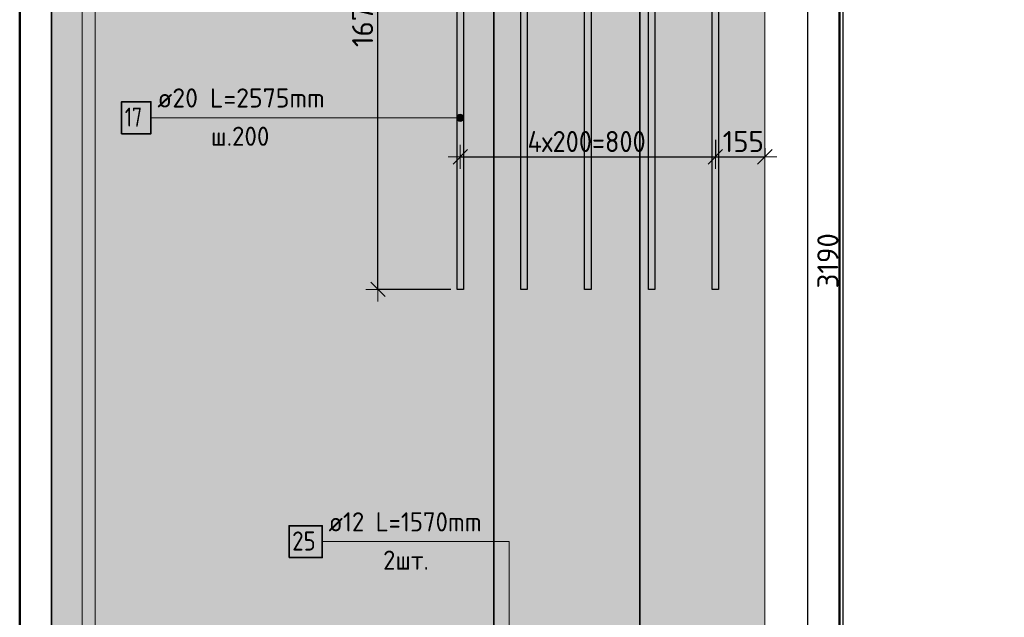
# Model space of a CAD drawing. Header units: millimetres. Extents: x -24871 to 40608, y -2869 to 48080.
# Tile 77 of 119: x 32294 to 35381, y 22714 to 24587. Entities that reach past the tile are written whole.
import ezdxf

# ---------------------------------------------------------------- set-up
doc = ezdxf.new("R2010")
doc.units = ezdxf.units.MM
doc.header["$PDMODE"] = 65
for name, color, linetype, lineweight in [('Standard', 7, 'Continuous', 25), ('Арм.стержн.горизонт. 2', 202, 'Continuous', 35), ('Высотная отметки_ общее', 7, 'Continuous', 13), ('Размерная линия_ общее', 7, 'Continuous', 13)]:
    doc.layers.add(name, color=color, linetype=linetype, lineweight=lineweight)
doc.layers.add('Арм.стержн. вертикальными 2', color=7, linetype='Continuous', lineweight=35, true_color=0x006e00)
doc.styles.add('ISOCPEUR', font='ISOCPEUR')
doc.dimstyles.new('DIMSTYLE_4', dxfattribs={"dimtxt": 66, "dimasz": 75, "dimexe": 0, "dimexo": 0, "dimgap": 33, "dimtad": 2, "dimdec": 0, "dimrnd": 5, "dimzin": 12, "dimdsep": 46, "dimtxsty": 'ISOCPEUR', "dimblk1": 'ALL_ML_STRICH', "dimblk2": 'ALL_ML_STRICH', "dimsah": 1, "dimcen": 0, "dimclrd": 7, "dimclre": 256, "dimclrt": 7, "dimadec": 0, "dimazin": 0, "dimtfac": 1, "dimtdec": 0, "dimtix": 1, "dimtmove": 2, "dimatfit": 3, "dimfxl": 0, "dimtvp": 1.2, "dimtzin": 0, "dimlwd": 0, "dimlwe": -3, "dimarcsym": 0})
doc.dimstyles.new('DIMSTYLE_5', dxfattribs={"dimtxt": 66, "dimasz": 75, "dimexe": 0, "dimexo": 0, "dimgap": 33, "dimtad": 2, "dimdec": 0, "dimrnd": 5, "dimzin": 12, "dimdsep": 46, "dimtxsty": 'ISOCPEUR', "dimblk1": 'ALL_ML_STRICH', "dimblk2": 'ALL_ML_STRICH', "dimsah": 1, "dimcen": 0, "dimclrd": 7, "dimclre": 256, "dimclrt": 7, "dimadec": 0, "dimazin": 0, "dimtfac": 1, "dimtdec": 0, "dimtix": 1, "dimtmove": 2, "dimatfit": 3, "dimfxl": 0, "dimtzin": 0, "dimlwd": 0, "dimlwe": -3, "dimarcsym": 0})

# ---------------------------------------------------------------- blocks, each defined once
blk = doc.blocks.new('ALL_ML_STRICH')
at = {"color": 0, "linetype": 'ByBlock', "lineweight": -2}
for p, q in [((0, -0.5), (0, 0.5)), ((-1, 0), (0.5, 0)), ((-0.3, -0.3), (0.3, 0.3))]:
    blk.add_line(p, q, dxfattribs=at)
blk = doc.blocks.new('*D183')
at = {"layer": 'DEFPOINTS', "color": 7, "linetype": 'Continuous', "lineweight": 13, "transparency": 33554687}
for p in [(34596.1, 25416.4), (34596.1, 22226.4), (34876, 22226.4)]:
    blk.add_point(p, dxfattribs=at)
at = {"layer": 'Размерная линия_ общее', "color": 253, "linetype": 'Continuous', "lineweight": -2, "true_color": 0xa0a0a0, "transparency": 33554687}
for p, q in [((34616.1, 25416.4), (34876, 25416.4)), ((34616.1, 22226.4), (34876, 22226.4))]:
    blk.add_line(p, q, dxfattribs=at)
at = {"layer": 'Размерная линия_ общее', "color": 7, "linetype": 'Continuous', "lineweight": -2, "transparency": 33554687}
blk.add_line((34876, 22226.4), (34876, 25416.4), dxfattribs=at)
at = {"layer": 'Размерная линия_ общее', "color": 7, "linetype": 'Continuous', "lineweight": 13, "transparency": 33554687, "xscale": 75, "yscale": 75, "zscale": 75}
for p, rotation in [((34876, 25416.4), 90), ((34876, 22226.4), 270)]:
    blk.add_blockref('ALL_ML_STRICH', p, dxfattribs=dict(at, rotation=rotation))
at = {"layer": 'Размерная линия_ общее', "color": 7, "linetype": 'Continuous', "lineweight": 13, "transparency": 33554687, "insert": (34828, 23831.3), "char_height": 66, "width": 264, "attachment_point": 5, "rotation": 90, "style": 'ISOCPEUR'}
blk.add_mtext('\\A1;{3190}', dxfattribs=at)
blk = doc.blocks.new('COMPLEX_ELEVATIONDIM_9')
at = {"layer": 'Высотная отметки_ общее', "color": 7, "linetype": 'Continuous', "lineweight": 13, "transparency": 33554687}
for p, q in [((34986, 25596.4), (34986, 25686.4)), ((34986, 25686.4), (35346, 25686.4)), ((34986, 25596.4), (34941, 25641.4)), ((34986, 25596.4), (35031, 25641.4)), ((34986, 25596.4), (34919.8, 25596.4)), ((34986, 25596.4), (34986, 25596.4)), ((34986, 25596.4), (34986, 25596.4)), ((34986, 25596.4), (34986, 25596.4)), ((34986, 25596.4), (34986, 25596.4)), ((34986, 25416.4), (34986, 25506.4)), ((34986, 25506.4), (35346, 25506.4)), ((34986, 25416.4), (34941, 25461.4)), ((34986, 25416.4), (35031, 25461.4)), ((34986, 25416.4), (34919.8, 25416.4)), ((34986, 25416.4), (34986, 25416.4)), ((34986, 25416.4), (34986, 25416.4)), ((34986, 25416.4), (34986, 25416.4)), ((34986, 25416.4), (34986, 25416.4)), ((34986, 22226.4), (34986, 22316.4)), ((34986, 22316.4), (35346, 22316.4)), ((34986, 22226.4), (34941, 22271.4)), ((34986, 22226.4), (35031, 22271.4)), ((34986, 22226.4), (34986, 22226.4)), ((34986, 22226.4), (34986, 22226.4)), ((34986, 22226.4), (34986, 22226.4)), ((34986, 22226.4), (34986, 22226.4))]:
    blk.add_line(p, q, dxfattribs=at)
blk.add_lwpolyline([(34986, 22226.4), (34926, 22226.4), (34926, 22226.4), (34919.8, 22226.4)], dxfattribs=at)
at = {"layer": 'Высотная отметки_ общее', "color": 7, "linetype": 'Continuous', "lineweight": 13, "transparency": 33554687, "char_height": 90, "attachment_point": 7, "style": 'ISOCPEUR'}
for s, insert, width in [('\\W0.95;+3.200', (35031, 25701.4), 384.431), ('\\W0.95;+3.020', (35031, 25521.4), 384.431), ('\\W0.90;-0.170', (35031, 22331.4), 364.237)]:
    blk.add_mtext(s, dxfattribs=dict(at, insert=insert, width=width))
blk = doc.blocks.new('*D195')
at = {"layer": 'DEFPOINTS', "color": 7, "linetype": 'Continuous', "lineweight": 13, "transparency": 33554687}
for p in [(34475.5, 24230.5), (33675.5, 24183.6), (33675.5, 24157.1)]:
    blk.add_point(p, dxfattribs=at)
at = {"layer": 'Размерная линия_ общее', "color": 253, "linetype": 'Continuous', "lineweight": -2, "true_color": 0xa0a0a0, "transparency": 33554687}
for p, q in [((34475.5, 24210.5), (34475.5, 24157.1)), ((33675.5, 24163.6), (33675.5, 24157.1))]:
    blk.add_line(p, q, dxfattribs=at)
at = {"layer": 'Размерная линия_ общее', "color": 7, "linetype": 'Continuous', "lineweight": -2, "transparency": 33554687}
blk.add_line((33675.5, 24157.1), (34475.5, 24157.1), dxfattribs=at)
at = {"layer": 'Размерная линия_ общее', "color": 7, "linetype": 'Continuous', "lineweight": 13, "transparency": 33554687, "xscale": 75, "yscale": 75, "zscale": 75, "rotation": 180}
blk.add_blockref('ALL_ML_STRICH', (33675.5, 24157.1), dxfattribs=at)
at = {"layer": 'Размерная линия_ общее', "color": 7, "linetype": 'Continuous', "lineweight": 13, "transparency": 33554687, "xscale": 75, "yscale": 75, "zscale": 75}
blk.add_blockref('ALL_ML_STRICH', (34475.5, 24157.1), dxfattribs=at)
at = {"layer": 'Размерная линия_ общее', "color": 7, "linetype": 'Continuous', "lineweight": 13, "transparency": 33554687, "insert": (33886.5, 24238.1), "char_height": 66, "width": 3.3, "attachment_point": 1, "line_spacing_factor": 0.60241, "style": 'ISOCPEUR'}
blk.add_mtext('\\W0.91;4х200=800', dxfattribs=at)
blk = doc.blocks.new('*D196')
at = {"layer": 'DEFPOINTS', "color": 7, "linetype": 'Continuous', "lineweight": 13, "transparency": 33554687}
for p in [(34475.5, 24230.5), (34630.5, 24204), (34475.5, 24157.1)]:
    blk.add_point(p, dxfattribs=at)
at = {"layer": 'Размерная линия_ общее', "color": 253, "linetype": 'Continuous', "lineweight": -2, "true_color": 0xa0a0a0, "transparency": 33554687}
for p, q in [((34475.5, 24210.5), (34475.5, 24157.1)), ((34630.5, 24184), (34630.5, 24157.1))]:
    blk.add_line(p, q, dxfattribs=at)
at = {"layer": 'Размерная линия_ общее', "color": 7, "linetype": 'Continuous', "lineweight": -2, "transparency": 33554687}
blk.add_line((34475.5, 24157.1), (34630.5, 24157.1), dxfattribs=at)
at = {"layer": 'Размерная линия_ общее', "color": 7, "linetype": 'Continuous', "lineweight": 13, "transparency": 33554687, "xscale": 75, "yscale": 75, "zscale": 75, "rotation": 180}
blk.add_blockref('ALL_ML_STRICH', (34475.5, 24157.1), dxfattribs=at)
at = {"layer": 'Размерная линия_ общее', "color": 7, "linetype": 'Continuous', "lineweight": 13, "transparency": 33554687, "xscale": 75, "yscale": 75, "zscale": 75}
blk.add_blockref('ALL_ML_STRICH', (34630.5, 24157.1), dxfattribs=at)
at = {"layer": 'Размерная линия_ общее', "color": 7, "linetype": 'Continuous', "lineweight": 13, "transparency": 33554687, "insert": (34562.9, 24205.1), "char_height": 66, "width": 198, "attachment_point": 5, "style": 'ISOCPEUR'}
blk.add_mtext('\\A1;{155}', dxfattribs=at)
blk = doc.blocks.new('*D197')
at = {"layer": 'DEFPOINTS', "color": 7, "linetype": 'Continuous', "lineweight": 13, "transparency": 33554687}
for p in [(33539.2, 25416.4), (33417.3, 23741.4), (33665.5, 23741.4)]:
    blk.add_point(p, dxfattribs=at)
at = {"layer": 'Размерная линия_ общее', "color": 253, "linetype": 'Continuous', "lineweight": -2, "true_color": 0xa0a0a0, "transparency": 33554687}
for p, q in [((33519.2, 25416.4), (33417.3, 25416.4)), ((33645.5, 23741.4), (33417.3, 23741.4))]:
    blk.add_line(p, q, dxfattribs=at)
at = {"layer": 'Размерная линия_ общее', "color": 7, "linetype": 'Continuous', "lineweight": -2, "transparency": 33554687}
blk.add_line((33417.3, 23741.4), (33417.3, 25416.4), dxfattribs=at)
at = {"layer": 'Размерная линия_ общее', "color": 7, "linetype": 'Continuous', "lineweight": 13, "transparency": 33554687, "xscale": 75, "yscale": 75, "zscale": 75}
for p, rotation in [((33417.3, 25416.4), 90), ((33417.3, 23741.4), 270)]:
    blk.add_blockref('ALL_ML_STRICH', p, dxfattribs=dict(at, rotation=rotation))
at = {"layer": 'Размерная линия_ общее', "color": 7, "linetype": 'Continuous', "lineweight": 13, "transparency": 33554687, "insert": (33369.3, 24588.8), "char_height": 66, "width": 264, "attachment_point": 5, "rotation": 90, "style": 'ISOCPEUR'}
blk.add_mtext('\\A1;{1675}', dxfattribs=at)

msp = doc.modelspace()

# ---------------------------------------------------------------- hatches: boundary and pattern name
at = {"layer": 'Standard', "linetype": 'Continuous', "lineweight": 25, "transparency": 33554687}
for points in [[(32394.2, 25416.4), (32394.2, 22226.4), (32490.5, 22226.4), (32490.5, 25416.4)], [(32490.5, 22226.4), (32530.5, 22226.4), (32530.5, 25416.4), (32490.5, 25416.4)], [(32810.5, 25416.4), (32530.5, 25416.4), (32530.5, 22226.4), (32810.5, 22226.4)], [(34630.5, 25416.4), (32810.5, 25416.4), (32810.5, 22226.4), (34630.5, 22226.4)]]:
    msp.add_hatch(color=7, dxfattribs=at).paths.add_polyline_path(points)
at = {"layer": 'Арм.стержн. вертикальными 2', "linetype": 'Continuous', "lineweight": 13, "transparency": 33554687}
for points in [[(33665.8, 24274), (33665.8, 24285.3), (33664.2, 24279.6)], [(33665.8, 24285.3), (33669.9, 24270), (33669.9, 24289.3)], [(33665.8, 24285.3), (33665.8, 24274), (33669.9, 24270)], [(33669.9, 24289.3), (33675.5, 24268.4), (33675.5, 24290.9)], [(33669.9, 24289.3), (33669.9, 24270), (33675.5, 24268.4)], [(33675.5, 24290.9), (33675.5, 24268.4), (33681.1, 24270)], [(33675.5, 24290.9), (33681.1, 24270), (33681.1, 24289.3)], [(33681.1, 24289.3), (33681.1, 24270), (33685.2, 24274)], [(33681.1, 24289.3), (33685.2, 24274), (33685.2, 24285.3)], [(33685.2, 24285.3), (33685.2, 24274), (33686.7, 24279.6)]]:
    msp.add_hatch(color=7, dxfattribs=at).paths.add_polyline_path(points)

# ---------------------------------------------------------------- linework, layer by layer
at = {"color": 52, "linetype": 'Continuous', "lineweight": -3, "transparency": 33554687}
for p, q in [((32394.2, 26686.4), (32394.2, 22226.4)), ((32394.2, 26686.4), (32394.2, 22226.4)), ((34764.2, 26686.4), (34764.2, 22226.4)), ((34764.2, 26686.4), (34764.2, 22226.4)), ((33780.8, 22226.4), (33780.8, 25678.2)), ((33780.8, 25678.2), (33780.8, 22226.4)), ((34238.6, 22226.4), (34238.6, 25678.2)), ((34238.6, 25678.2), (34238.6, 22226.4))]:
    msp.add_line(p, q, dxfattribs=at)
at = {"layer": 'Standard', "color": 7, "linetype": 'Continuous', "lineweight": 25, "transparency": 33554687}
msp.add_line((32394.2, 22176.4), (32394.2, 25466.4), dxfattribs=at)
at = {"layer": 'Standard', "color": 7, "linetype": 'Continuous', "lineweight": 13, "transparency": 33554687}
for p, q in [((32490.5, 25416.4), (32490.5, 22226.4)), ((32530.5, 22226.4), (32530.5, 25416.4)), ((34630.5, 22226.4), (34630.5, 25416.4))]:
    msp.add_line(p, q, dxfattribs=at)
at = {"layer": 'Standard', "color": 7, "linetype": 'Continuous', "lineweight": 50, "transparency": 33554687}
msp.add_lwpolyline([(32294.2, 22126.4), (34864.2, 22126.4), (34864.2, 26786.4), (32294.2, 26786.4), (32294.2, 22126.4)], dxfattribs=at)
at = {"layer": 'Арм.стержн. вертикальными 2', "color": 7, "linetype": 'Continuous', "lineweight": 13, "transparency": 33554687}
for p, q in [((32705.8, 24279.6), (33315.8, 24279.6)), ((33315.8, 24279.6), (33675.5, 24279.6)), ((33664.2, 24279.6), (33664.2, 24279.6)), ((33675.5, 24290.9), (33675.5, 24290.9)), ((33675.5, 24268.4), (33675.5, 24268.4)), ((33686.7, 24279.6), (33686.7, 24279.6))]:
    msp.add_line(p, q, dxfattribs=at)
at = {"layer": 'Арм.стержн. вертикальными 2', "color": 7, "linetype": 'Continuous', "lineweight": 25, "transparency": 33554687}
for points in [[(33665.5, 23741.4), (33665.5, 25551.4), (33685.5, 25551.4), (33685.5, 23741.4), (33665.5, 23741.4)], [(33865.5, 23741.4), (33865.5, 25551.4), (33885.5, 25551.4), (33885.5, 23741.4), (33865.5, 23741.4)], [(34065.5, 23741.4), (34065.5, 25551.4), (34085.5, 25551.4), (34085.5, 23741.4), (34065.5, 23741.4)], [(34265.5, 23741.4), (34265.5, 25551.4), (34285.5, 25551.4), (34285.5, 23741.4), (34265.5, 23741.4)], [(34465.5, 23741.4), (34465.5, 25551.4), (34485.5, 25551.4), (34485.5, 23741.4), (34465.5, 23741.4)]]:
    msp.add_lwpolyline(points, dxfattribs=at)
at = {"layer": 'Арм.стержн. вертикальными 2', "color": 7, "linetype": 'Continuous', "lineweight": 35, "transparency": 33554687}
msp.add_lwpolyline([(32613.8, 24229.6), (32705.8, 24229.6), (32705.8, 24329.6), (32613.8, 24329.6), (32613.8, 24229.6)], dxfattribs=at)
at = {"layer": 'Арм.стержн. вертикальными 2', "color": 7, "linetype": 'Continuous', "lineweight": 13, "transparency": 33554687}
msp.add_circle((33675.5, 24279.6), 11.3, dxfattribs=at)
at = {"layer": 'Арм.стержн.горизонт. 2', "color": 7, "linetype": 'Continuous', "lineweight": 13, "transparency": 33554687}
for p, q in [((33242.6, 22951.2), (33828.6, 22951.2)), ((33828.6, 22951.2), (33828.6, 22421.4)), ((33828.6, 22951.2), (33828.6, 22621.4))]:
    msp.add_line(p, q, dxfattribs=at)
at = {"layer": 'Арм.стержн.горизонт. 2', "color": 7, "linetype": 'Continuous', "lineweight": 35, "transparency": 33554687}
msp.add_lwpolyline([(33138.6, 22901.2), (33242.6, 22901.2), (33242.6, 23001.2), (33138.6, 23001.2), (33138.6, 22901.2)], dxfattribs=at)

# ---------------------------------------------------------------- block references
at = {"layer": 'Высотная отметки_ общее', "color": 7, "linetype": 'Continuous', "lineweight": 13, "transparency": 33554687}
msp.add_blockref('COMPLEX_ELEVATIONDIM_9', (0, 0), dxfattribs=at)

# ---------------------------------------------------------------- texts
at = {"layer": 'Арм.стержн. вертикальными 2', "color": 7, "linetype": 'Continuous', "lineweight": 25, "transparency": 33554687, "char_height": 60, "attachment_point": 7, "style": 'ISOCPEUR'}
for s, insert, width in [('\\W0.98;ø20 L=2575mm ', (32725.8, 24311.6), 599.089), ('\\W0.75;17', (32623.8, 24251.6), 94.456), ('\\W0.95;ш.200 ', (32893.8, 24191.6), 262.399)]:
    msp.add_mtext(s, dxfattribs=dict(at, insert=insert, width=width))
at = {"layer": 'Арм.стержн.горизонт. 2', "color": 7, "linetype": 'Continuous', "lineweight": 25, "transparency": 33554687, "char_height": 60, "attachment_point": 7, "style": 'ISOCPEUR'}
for s, insert, width in [('\\W0.94;ø12 L=1570mm ', (33262.6, 22983.2), 573.922), ('\\W0.87;25', (33148.6, 22923.2), 110.162), ('\\W0.94;2шт. ', (33433.6, 22863.2), 232.257)]:
    msp.add_mtext(s, dxfattribs=dict(at, insert=insert, width=width))

# ---------------------------------------------------------------- dimensions: what is measured, and where the dimension line sits
at = {"layer": 'Размерная линия_ общее', "color": 7, "linetype": 'Continuous', "lineweight": 13, "transparency": 33554687}
for base, p1, p2, picture, middle in [((33417.3, 25416.4), (33645.5, 23741.4), (33519.2, 25416.4), '*D197', (33369.3, 24588.8)), ((34876, 25416.4), (34616.1, 22226.4), (34616.1, 25416.4), '*D183', (34828, 23831.3))]:
    dim = msp.add_linear_dim(base=base, p1=p1, p2=p2, angle=90, dimstyle='DIMSTYLE_5', override={"dimpost": '<>', "dimclrd": 7, "dimclre": 253, "dimclrt": 7, "dimlwd": 0, "dimlwe": 65533}, dxfattribs=at)
    dim.commit()
    dim.dimension.update_dxf_attribs({"geometry": picture, "text_midpoint": middle, "dimtype": 160})
dim = msp.add_linear_dim(base=(34475.5, 24157.1), p1=(33675.5, 24163.6), p2=(34475.5, 24210.5), text='\\W0.91;4х200=800', dimstyle='DIMSTYLE_5', override={"dimpost": '<>', "dimclrd": 7, "dimclre": 253, "dimclrt": 7, "dimlwd": 0, "dimlwe": 65533}, dxfattribs=at)
dim.commit()
dim.dimension.update_dxf_attribs({"geometry": '*D195', "text_midpoint": (34075.5, 24190.1), "dimtype": 160})
dim = msp.add_linear_dim(base=(34630.5, 24157.1), p1=(34475.5, 24210.5), p2=(34630.5, 24184), dimstyle='DIMSTYLE_4', override={"dimpost": '<>', "dimclrd": 7, "dimclre": 253, "dimclrt": 7, "dimlwd": 0, "dimlwe": 65533}, dxfattribs=at)
dim.commit()
dim.dimension.update_dxf_attribs({"geometry": '*D196', "text_midpoint": (34562.9, 24205.1), "dimtype": 160})

doc.saveas('drawing.dxf')
